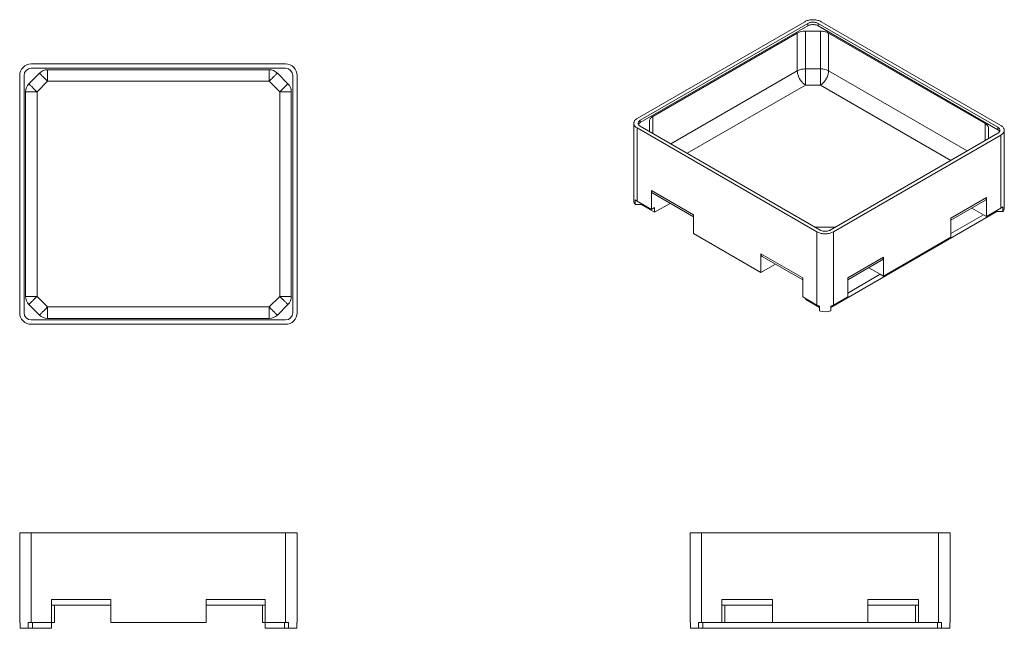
# Model space of a CAD drawing. Header units: inches. Extents: x 79 to 249, y 63 to 168.
import ezdxf

# ---------------------------------------------------------------- set-up
doc = ezdxf.new("R2010")
doc.units = ezdxf.units.IN
doc.header["$MEASUREMENT"] = 0

msp = doc.modelspace()

# ---------------------------------------------------------------- linework, layer by layer
at = {"color": 7, "linetype": 'Continuous', "lineweight": 15}
for p, q in [((185.39, 150.75), (214.38, 167.48)), ((214.91, 167.18), (185.92, 150.44)), ((214.91, 167.18), (214.91, 166.77)), ((216.68, 167.18), (247.79, 149.22)), ((216.68, 167.18), (216.68, 166.77)), ((248.32, 149.52), (217.21, 167.48)), ((214.91, 166.77), (185.92, 150.03)), ((188.1, 151.08), (213.09, 165.51)), ((213.09, 165.51), (213.09, 158.98)), ((217.09, 165.85), (214.5, 165.85)), ((214.5, 159.32), (214.5, 165.85)), ((216.68, 166.77), (247.79, 148.81)), ((217.09, 165.85), (217.09, 159.32)), ((245.62, 149.86), (218.5, 165.51)), ((218.5, 158.98), (218.5, 165.51)), ((124.55, 160.17), (80.55, 160.17)), ((81.97, 158.58), (80.14, 156.76)), ((80.55, 159.42), (124.55, 159.42)), ((121.72, 159.17), (83.38, 159.17)), ((83.38, 159.17), (83.38, 157.17)), ((121.72, 159.17), (121.72, 157.17)), ((123.14, 158.58), (124.97, 156.76)), ((217.09, 159.32), (214.5, 159.32)), ((78.55, 117.17), (78.55, 158.17)), ((79.3, 158.17), (79.3, 117.17)), ((81.55, 155.34), (83.38, 157.17)), ((121.72, 157.17), (83.38, 157.17)), ((123.55, 155.34), (121.72, 157.17)), ((125.8, 158.17), (125.8, 117.17)), ((126.55, 117.17), (126.55, 158.17)), ((79.55, 120), (79.55, 155.34)), ((79.55, 155.34), (81.55, 155.34)), ((81.55, 120), (81.55, 155.34)), ((125.55, 155.34), (123.55, 155.34)), ((123.55, 120), (123.55, 155.34)), ((125.55, 120), (125.55, 155.34)), ((214.5, 156.53), (217.09, 156.53)), ((184.81, 149.93), (184.81, 136.46)), ((185.92, 150.44), (185.92, 150.03)), ((187.51, 148.78), (187.51, 150.27)), ((216.5, 131.15), (185.39, 149.11)), ((185.39, 149.11), (185.39, 136.46)), ((185.92, 149.42), (217.03, 131.46)), ((246.2, 149.04), (246.2, 147.55)), ((247.79, 149.22), (247.79, 148.81)), ((248.91, 135.23), (248.91, 148.71)), ((247.79, 148.2), (218.8, 131.46)), ((219.33, 131.15), (248.32, 147.89)), ((248.32, 135.23), (248.32, 147.89)), ((187.87, 138.3), (195.11, 134.11)), ((187.87, 135.03), (187.87, 138.3)), ((185.07, 135.88), (185.07, 136.7)), ((187.87, 135.03), (185.39, 136.46)), ((188.07, 137.84), (195.11, 133.77)), ((239.66, 133.5), (245.85, 137.07)), ((239.66, 133.16), (245.64, 136.61)), ((245.85, 133.8), (245.85, 137.07)), ((186.07, 135.88), (185.07, 135.88)), ((186.07, 135.88), (186.07, 136.06)), ((188.41, 134.53), (186.07, 135.88)), ((188.41, 135.35), (187.87, 135.03)), ((188.41, 134.53), (191.11, 136.08)), ((188.41, 134.53), (188.41, 135.35)), ((247.64, 134.66), (218.92, 118.07)), ((243.31, 135.27), (245.3, 134.12)), ((248.32, 135.23), (245.85, 133.8)), ((247.64, 134.66), (247.64, 134.84)), ((248.64, 134.66), (247.64, 134.66)), ((248.64, 134.66), (248.64, 135.47)), ((195.11, 130.84), (195.11, 134.11)), ((245.3, 134.12), (239.66, 130.87)), ((239.66, 130.23), (239.66, 133.5)), ((245.85, 133.8), (245.3, 134.12)), ((216.63, 131.97), (219.21, 131.97)), ((195.11, 130.84), (206.78, 124.11)), ((216.5, 131.15), (216.5, 118.5)), ((219.33, 118.5), (219.33, 131.15)), ((239.66, 130.23), (227.99, 123.5)), ((206.78, 124.11), (206.78, 127.38)), ((214.03, 123.19), (206.78, 127.38)), ((206.99, 126.92), (214.03, 122.85)), ((227.99, 126.76), (221.81, 123.19)), ((221.81, 122.85), (227.79, 126.31)), ((227.99, 123.5), (227.99, 126.76)), ((206.78, 124.11), (209.32, 125.57)), ((227.45, 123.81), (225.46, 124.96)), ((214.03, 119.93), (214.03, 123.19)), ((221.81, 120.56), (227.45, 123.81)), ((221.81, 119.93), (221.81, 123.19)), ((227.45, 123.81), (227.99, 123.5)), ((79.55, 120), (81.55, 120)), ((81.55, 120), (83.38, 118.17)), ((123.55, 120), (121.72, 118.17)), ((125.55, 120), (123.55, 120)), ((214.03, 119.93), (216.5, 118.5)), ((214.58, 119.43), (214.58, 119.61)), ((214.58, 119.43), (216.92, 118.07)), ((219.33, 118.5), (221.81, 119.93)), ((81.97, 116.76), (80.14, 118.58)), ((83.38, 116.17), (83.38, 118.17)), ((121.72, 118.17), (83.38, 118.17)), ((121.72, 116.17), (121.72, 118.17)), ((123.14, 116.76), (124.97, 118.58)), ((216.92, 117.5), (216.92, 118.31)), ((218.92, 117.5), (218.92, 118.31)), ((80.55, 115.92), (124.55, 115.92)), ((121.72, 116.17), (83.38, 116.17)), ((124.55, 115.17), (80.55, 115.17)), ((78.55, 63.63), (78.55, 79.13)), ((78.55, 79.13), (80.55, 79.13)), ((80.55, 79.13), (80.55, 63.63)), ((124.55, 79.13), (80.55, 79.13)), ((124.55, 79.13), (124.55, 63.63)), ((126.55, 79.13), (124.55, 79.13)), ((126.55, 63.63), (126.55, 79.13)), ((194.54, 79.13), (194.54, 63.63)), ((196.54, 79.13), (194.54, 79.13)), ((196.54, 63.63), (196.54, 79.13)), ((196.54, 79.13), (237.54, 79.13)), ((237.54, 63.63), (237.54, 79.13)), ((237.54, 79.13), (239.54, 79.13)), ((239.54, 79.13), (239.54, 63.63)), ((84.05, 67.63), (94.3, 67.63)), ((84.05, 63.63), (84.05, 67.63)), ((94.3, 66.63), (84.05, 66.63)), ((84.55, 63.63), (84.55, 66.63)), ((94.3, 63.63), (94.3, 67.63)), ((121.05, 67.63), (110.8, 67.63)), ((110.8, 63.63), (110.8, 67.63)), ((110.8, 66.63), (121.05, 66.63)), ((120.55, 63.63), (120.55, 66.63)), ((121.05, 63.63), (121.05, 67.63)), ((208.79, 67.63), (200.04, 67.63)), ((200.04, 63.63), (200.04, 67.63)), ((200.04, 66.63), (208.79, 66.63)), ((200.54, 63.63), (200.54, 66.63)), ((208.79, 63.63), (208.79, 67.63)), ((225.29, 63.63), (225.29, 67.63)), ((225.29, 67.63), (234.04, 67.63)), ((234.04, 66.63), (225.29, 66.63)), ((233.54, 63.63), (233.54, 66.63)), ((234.04, 63.63), (234.04, 67.63)), ((78.62, 63.63), (78.55, 63.63)), ((78.62, 62.63), (78.62, 63.63)), ((80.04, 62.63), (80.04, 63.63)), ((80.55, 63.63), (80.04, 63.63)), ((84.05, 63.63), (80.55, 63.63)), ((80.74, 62.63), (80.74, 63.63)), ((84.05, 62.63), (84.05, 63.63)), ((84.55, 63.63), (84.05, 63.63)), ((94.3, 63.63), (110.8, 63.63)), ((120.55, 63.63), (121.05, 63.63)), ((121.05, 63.63), (124.55, 63.63)), ((121.05, 62.63), (121.05, 63.63)), ((124.36, 62.63), (124.36, 63.63)), ((124.55, 63.63), (125.07, 63.63)), ((125.07, 62.63), (125.07, 63.63)), ((126.48, 63.63), (126.55, 63.63)), ((126.48, 62.63), (126.48, 63.63)), ((194.54, 63.63), (194.61, 63.63)), ((194.61, 62.63), (194.61, 63.63)), ((196.02, 62.63), (196.02, 63.63)), ((196.02, 63.63), (196.54, 63.63)), ((196.54, 63.63), (200.04, 63.63)), ((196.73, 62.63), (196.73, 63.63)), ((200.04, 63.63), (208.79, 63.63)), ((225.29, 63.63), (208.79, 63.63)), ((234.04, 63.63), (225.29, 63.63)), ((237.54, 63.63), (234.04, 63.63)), ((237.35, 62.63), (237.35, 63.63)), ((238.06, 63.63), (237.54, 63.63)), ((238.06, 62.63), (238.06, 63.63)), ((239.54, 63.63), (239.47, 63.63)), ((239.47, 62.63), (239.47, 63.63)), ((80.04, 62.63), (78.62, 62.63)), ((80.74, 62.63), (80.04, 62.63)), ((84.05, 62.63), (80.74, 62.63)), ((121.05, 62.63), (124.36, 62.63)), ((124.36, 62.63), (125.07, 62.63)), ((125.07, 62.63), (126.48, 62.63)), ((194.61, 62.63), (196.02, 62.63)), ((196.02, 62.63), (196.73, 62.63)), ((237.35, 62.63), (196.73, 62.63)), ((238.06, 62.63), (237.35, 62.63)), ((239.47, 62.63), (238.06, 62.63))]:
    msp.add_line(p, q, dxfattribs=at)
at = {"color": 8, "linetype": 'Continuous', "lineweight": 15}
for p, q in [((213.09, 158.98), (191.23, 146.36)), ((218.5, 158.98), (242.49, 145.13)), ((194.05, 144.73), (214.5, 156.53)), ((239.66, 143.5), (217.09, 156.53)), ((188.1, 151.08), (188.1, 148.16)), ((245.62, 146.94), (245.62, 149.86))]:
    msp.add_line(p, q, dxfattribs=at)
at = {"color": 7, "linetype": 'Continuous', "lineweight": 15, "flags": 128}
for points in [[(214.38, 167.48), (214.51, 167.55), (214.65, 167.61), (214.8, 167.67), (214.95, 167.71), (215.11, 167.75), (215.28, 167.78), (215.45, 167.8), (215.62, 167.82), (215.8, 167.82), (215.97, 167.82), (216.14, 167.8), (216.31, 167.78), (216.48, 167.75), (216.64, 167.71), (216.8, 167.67), (216.94, 167.61), (217.08, 167.55), (217.21, 167.48)], [(216.68, 167.18), (216.58, 167.23), (216.46, 167.28), (216.34, 167.32), (216.21, 167.35), (216.08, 167.37), (215.94, 167.38), (215.8, 167.39), (215.66, 167.38), (215.52, 167.37), (215.38, 167.35), (215.25, 167.32), (215.13, 167.28), (215.02, 167.23), (214.91, 167.18)], [(216.68, 166.77), (216.58, 166.82), (216.46, 166.87), (216.34, 166.91), (216.21, 166.94), (216.08, 166.96), (215.94, 166.98), (215.8, 166.98), (215.66, 166.98), (215.52, 166.96), (215.38, 166.94), (215.25, 166.91), (215.13, 166.87), (215.02, 166.82), (214.91, 166.77)], [(218.5, 165.51), (218.38, 165.58), (218.24, 165.64), (218.09, 165.7), (217.94, 165.74), (217.77, 165.78), (217.61, 165.81), (217.44, 165.83), (217.26, 165.85), (217.09, 165.85)], [(81.97, 158.58), (81.97, 158.58), (81.99, 158.56), (82.02, 158.54), (82.05, 158.5), (82.1, 158.45), (82.16, 158.4), (82.22, 158.33), (82.3, 158.25), (82.38, 158.17), (82.47, 158.08), (82.57, 157.98), (82.67, 157.88), (82.78, 157.77), (82.9, 157.65), (83.02, 157.54), (83.14, 157.42), (83.26, 157.29), (83.38, 157.17)], [(123.14, 158.58), (123.13, 158.58), (123.12, 158.56), (123.09, 158.54), (123.05, 158.5), (123.01, 158.45), (122.95, 158.4), (122.88, 158.33), (122.81, 158.25), (122.72, 158.17), (122.63, 158.08), (122.54, 157.98), (122.43, 157.88), (122.32, 157.77), (122.21, 157.65), (122.09, 157.54), (121.97, 157.42), (121.85, 157.29), (121.72, 157.17)], [(213.09, 158.98), (213.22, 159.05), (213.36, 159.11), (213.5, 159.16), (213.66, 159.21), (213.82, 159.25), (213.99, 159.28), (214.16, 159.3), (214.33, 159.31), (214.5, 159.32)], [(213.09, 158.98), (213.1, 158.83), (213.11, 158.68), (213.14, 158.53), (213.18, 158.37), (213.22, 158.21), (213.28, 158.05), (213.35, 157.9), (213.42, 157.74), (213.5, 157.59), (213.6, 157.44), (213.69, 157.29), (213.8, 157.16), (213.91, 157.03), (214.02, 156.91), (214.14, 156.8), (214.26, 156.7), (214.38, 156.61), (214.5, 156.53)], [(214.5, 159.32), (214.5, 159.17), (214.5, 159.02), (214.5, 158.86), (214.5, 158.69), (214.5, 158.52), (214.5, 158.35), (214.5, 158.17), (214.5, 158), (214.5, 157.82), (214.5, 157.65), (214.5, 157.49), (214.5, 157.33), (214.5, 157.17), (214.5, 157.02), (214.5, 156.88), (214.5, 156.76), (214.5, 156.64), (214.5, 156.53)], [(217.09, 159.32), (217.09, 159.17), (217.09, 159.02), (217.09, 158.86), (217.09, 158.69), (217.09, 158.52), (217.09, 158.35), (217.09, 158.17), (217.09, 158), (217.09, 157.82), (217.09, 157.65), (217.09, 157.49), (217.09, 157.33), (217.09, 157.17), (217.09, 157.02), (217.09, 156.88), (217.09, 156.76), (217.09, 156.64), (217.09, 156.53)], [(218.5, 158.98), (218.5, 158.83), (218.48, 158.68), (218.46, 158.53), (218.42, 158.37), (218.37, 158.21), (218.31, 158.05), (218.25, 157.9), (218.17, 157.74), (218.09, 157.59), (218, 157.44), (217.9, 157.29), (217.8, 157.16), (217.69, 157.03), (217.57, 156.91), (217.46, 156.8), (217.34, 156.7), (217.21, 156.61), (217.09, 156.53)], [(80.14, 156.76), (80.14, 156.75), (80.16, 156.73), (80.19, 156.71), (80.22, 156.67), (80.27, 156.62), (80.33, 156.57), (80.39, 156.5), (80.47, 156.43), (80.55, 156.34), (80.64, 156.25), (80.74, 156.15), (80.85, 156.05), (80.96, 155.94), (81.07, 155.83), (81.19, 155.71), (81.31, 155.59), (81.43, 155.47), (81.55, 155.34)], [(124.97, 156.76), (124.96, 156.75), (124.95, 156.73), (124.92, 156.71), (124.88, 156.67), (124.83, 156.62), (124.78, 156.57), (124.71, 156.5), (124.64, 156.43), (124.55, 156.34), (124.46, 156.25), (124.36, 156.15), (124.26, 156.05), (124.15, 155.94), (124.04, 155.83), (123.92, 155.71), (123.8, 155.59), (123.68, 155.47), (123.55, 155.34)], [(185.39, 150.75), (185.27, 150.67), (185.17, 150.59), (185.07, 150.51), (184.99, 150.42), (184.93, 150.33), (184.87, 150.23), (184.84, 150.13), (184.81, 150.03), (184.81, 149.93), (184.81, 149.83), (184.84, 149.73), (184.87, 149.63), (184.93, 149.54), (184.99, 149.44), (185.07, 149.35), (185.17, 149.27), (185.27, 149.19), (185.39, 149.11)], [(185.92, 149.42), (185.83, 149.48), (185.75, 149.55), (185.68, 149.62), (185.63, 149.69), (185.59, 149.77), (185.56, 149.85), (185.56, 149.93), (185.56, 150.01), (185.59, 150.09), (185.63, 150.17), (185.68, 150.24), (185.75, 150.31), (185.83, 150.38), (185.92, 150.44)], [(187.51, 150.27), (187.52, 150.37), (187.54, 150.47), (187.58, 150.57), (187.63, 150.66), (187.7, 150.76), (187.78, 150.85), (187.87, 150.93), (187.98, 151.01), (188.1, 151.08)], [(245.62, 149.86), (245.73, 149.79), (245.84, 149.71), (245.93, 149.62), (246.02, 149.53), (246.08, 149.44), (246.13, 149.34), (246.17, 149.24), (246.2, 149.14), (246.2, 149.04)], [(247.79, 149.22), (247.89, 149.16), (247.97, 149.09), (248.04, 149.02), (248.09, 148.94), (248.13, 148.87), (248.15, 148.79), (248.16, 148.71), (248.15, 148.62), (248.13, 148.55), (248.09, 148.47), (248.04, 148.39), (247.97, 148.32), (247.89, 148.26), (247.79, 148.2)], [(248.32, 147.89), (248.44, 147.96), (248.55, 148.04), (248.64, 148.13), (248.72, 148.22), (248.79, 148.31), (248.84, 148.41), (248.88, 148.51), (248.9, 148.61), (248.91, 148.71), (248.9, 148.81), (248.88, 148.91), (248.84, 149), (248.79, 149.1), (248.72, 149.19), (248.64, 149.28), (248.55, 149.37), (248.44, 149.45), (248.32, 149.52)], [(188.07, 137.84), (188.04, 137.86), (187.99, 137.9), (187.95, 137.96), (187.91, 138.03), (187.89, 138.11), (187.87, 138.2), (187.87, 138.3)], [(245.85, 137.07), (245.84, 136.97), (245.83, 136.89), (245.8, 136.81), (245.77, 136.74), (245.72, 136.68), (245.67, 136.63), (245.64, 136.61)], [(217.03, 131.46), (217.14, 131.41), (217.25, 131.36), (217.38, 131.32), (217.51, 131.29), (217.64, 131.27), (217.78, 131.25), (217.92, 131.25), (218.06, 131.25), (218.2, 131.27), (218.33, 131.29), (218.46, 131.32), (218.58, 131.36), (218.7, 131.41), (218.8, 131.46)], [(219.33, 131.15), (219.2, 131.08), (219.07, 131.02), (218.92, 130.97), (218.76, 130.92), (218.6, 130.88), (218.44, 130.85), (218.27, 130.83), (218.09, 130.82), (217.92, 130.81), (217.74, 130.82), (217.57, 130.83), (217.4, 130.85), (217.23, 130.88), (217.07, 130.92), (216.92, 130.97), (216.77, 131.02), (216.63, 131.08), (216.5, 131.15)], [(206.78, 127.38), (206.79, 127.28), (206.8, 127.19), (206.83, 127.11), (206.86, 127.04), (206.91, 126.98), (206.96, 126.94), (206.99, 126.92)], [(227.79, 126.31), (227.82, 126.32), (227.87, 126.37), (227.91, 126.43), (227.95, 126.5), (227.97, 126.58), (227.99, 126.67), (227.99, 126.76)], [(80.14, 118.58), (80.14, 118.59), (80.16, 118.61), (80.19, 118.63), (80.22, 118.67), (80.27, 118.72), (80.33, 118.77), (80.39, 118.84), (80.47, 118.92), (80.55, 119), (80.64, 119.09), (80.74, 119.19), (80.85, 119.29), (80.96, 119.4), (81.07, 119.52), (81.19, 119.63), (81.31, 119.75), (81.43, 119.88), (81.55, 120)], [(124.97, 118.58), (124.96, 118.59), (124.95, 118.61), (124.92, 118.63), (124.88, 118.67), (124.83, 118.72), (124.78, 118.77), (124.71, 118.84), (124.64, 118.92), (124.55, 119), (124.46, 119.09), (124.36, 119.19), (124.26, 119.29), (124.15, 119.4), (124.04, 119.52), (123.92, 119.63), (123.8, 119.75), (123.68, 119.88), (123.55, 120)], [(81.97, 116.76), (81.97, 116.76), (81.99, 116.78), (82.02, 116.8), (82.05, 116.84), (82.1, 116.89), (82.16, 116.95), (82.22, 117.01), (82.3, 117.09), (82.38, 117.17), (82.47, 117.26), (82.57, 117.36), (82.67, 117.46), (82.78, 117.57), (82.9, 117.69), (83.02, 117.8), (83.14, 117.92), (83.26, 118.05), (83.38, 118.17)], [(123.14, 116.76), (123.13, 116.76), (123.12, 116.78), (123.09, 116.8), (123.05, 116.84), (123.01, 116.89), (122.95, 116.95), (122.88, 117.01), (122.81, 117.09), (122.72, 117.17), (122.63, 117.26), (122.54, 117.36), (122.43, 117.46), (122.32, 117.57), (122.21, 117.69), (122.09, 117.8), (121.97, 117.92), (121.85, 118.05), (121.72, 118.17)]]:
    msp.add_lwpolyline(points, dxfattribs=at)
at = {"color": 7, "linetype": 'Continuous', "lineweight": 15}
for centre, radius, start, end in [((214.44, 162.98), 2.87, 88.7864, 118.1097), ((80.55, 158.17), 2, 90, 180), ((124.55, 158.17), 2, 0, 90), ((80.55, 158.17), 1.25, 90, 180), ((83.38, 157.17), 2, 90, 135), ((121.72, 157.17), 2, 45, 90), ((124.55, 158.17), 1.25, 0, 90), ((217.15, 156.45), 2.87, 61.8902, 91.2137), ((81.55, 155.34), 2, 135, 180), ((123.55, 155.34), 2, 0, 45), ((186.29, 149.34), 0.779, 117.7971, 150.5541), ((188.23, 148.78), 0.72, 180.5369, 206.8952), ((247.44, 148.13), 0.763, 29.0949, 62.5538), ((245.48, 147.56), 0.72, 333.1045, 359.4637), ((185.63, 136.49), 0.826, 182.2522, 227.5448), ((186.14, 137.79), 1.53, 225.5754, 240.5136), ((247.57, 136.56), 1.53, 299.4867, 314.4243), ((248.08, 135.27), 0.826, 312.4552, 357.7478), ((216.62, 135.34), 3.37, 260.6347, 270.065), ((219.22, 135.34), 3.37, 269.9348, 279.3654), ((81.55, 120), 2, 180, 225), ((123.55, 120), 2, 315, 0), ((217.62, 120.46), 2.26, 240.3486, 251.8678), ((218.22, 120.46), 2.26, 288.1324, 299.6512), ((80.55, 117.17), 2, 180, 270), ((80.55, 117.17), 1.25, 180, 270), ((83.38, 118.17), 2, 225, 270), ((121.72, 118.17), 2, 270, 315), ((124.55, 117.17), 2, 270, 0), ((124.55, 117.17), 1.25, 270, 0), ((217.92, 120.63), 3.28, 252.2756, 287.7244)]:
    msp.add_arc(centre, radius, start, end, dxfattribs=at)

doc.saveas('drawing.dxf')
